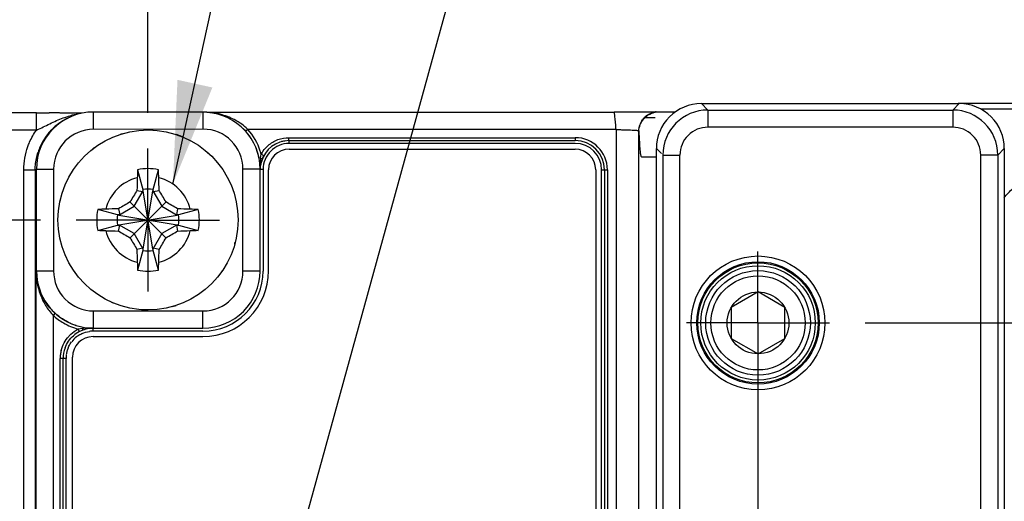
# Model space of a CAD drawing. Header units: inches. Extents: x 0 to 34, y 0 to 22.
# Tile 33 of 71: x 10.2 to 11.9, y 17.5 to 18.4. Entities that reach past the tile are written whole.
import ezdxf

# ---------------------------------------------------------------- set-up
doc = ezdxf.new("R2010")
doc.units = ezdxf.units.IN
doc.header["$LTSCALE"] = 1.87
doc.header["$MEASUREMENT"] = 0
doc.linetypes.add('CENTER', pattern=[0.6, 0.375, -0.075, 0.075, -0.075])
doc.layers.get('0').update_dxf_attribs({"linetype": 'CONTINUOUS'})
for name, color, linetype in [('DEFAULT_1', 7, 'CENTER'), ('DETAIL', 7, 'CONTINUOUS'), ('DIMENSIONS', 7, 'CONTINUOUS')]:
    doc.layers.add(name, color=color, linetype=linetype)
doc.styles.get("Standard").update_dxf_attribs({"font": 'txt', "width": 0.8})
doc.dimstyles.new('DIMSTYLE_1', dxfattribs={"dimtxt": 0.125, "dimasz": 0.18, "dimexe": 0.125, "dimexo": 0.0625, "dimgap": 0.09, "dimtad": 0, "dimtih": 1, "dimtoh": 1, "dimzin": 4, "dimdsep": 46, "dimtxsty": 'STANDARD', "dimblk": '_FILLED', "dimblk1": '_FILLED', "dimblk2": '_FILLED', "dimcen": 0.09, "dimadec": 0, "dimazin": 0, "dimtp": 0.01, "dimtm": 0.01, "dimtfac": 1, "dimtofl": 0, "dimtmove": 0, "dimatfit": 3, "dimldrblk": '_FILLED', "dimfxl": 1, "dimtolj": 1, "dimtzin": 4, "dimarcsym": 0})
doc.dimstyles.get("Standard").update_dxf_attribs({"dimtxt": 0.125, "dimasz": 0.18, "dimexe": 0.125, "dimexo": 0.0625, "dimgap": 0.09, "dimtad": 0, "dimtih": 1, "dimtoh": 1, "dimdec": 3, "dimzin": 4, "dimdsep": 46, "dimtxsty": 'STANDARD', "dimblk": '_FILLED', "dimblk1": '_FILLED', "dimblk2": '_FILLED', "dimcen": 0.09, "dimadec": 0, "dimazin": 0, "dimtol": 1, "dimtp": 0.01, "dimtm": 0.01, "dimtfac": 1, "dimtdec": 3, "dimtofl": 0, "dimtmove": 0, "dimatfit": 3, "dimldrblk": '_FILLED', "dimfxl": 1, "dimtolj": 1, "dimtzin": 4, "dimarcsym": 0})

# ---------------------------------------------------------------- blocks, each defined once
blk = doc.blocks.new('*D23')
at = {"layer": 'DIMENSIONS', "color": 2, "linetype": 'CONTINUOUS'}
blk.add_line((10.3763, 18.2142), (10.3763, 18.9183), dxfattribs=at)
at = {"layer": 'DIMENSIONS', "color": 2, "linetype": 'CONTINUOUS', "insert": (10.3138, 18.9808), "char_height": 0.125, "width": 1.225, "attachment_point": 1, "rotation": 90, "line_spacing_factor": 0.9}
blk.add_mtext('4.36{\\Ftxt.shx;\\W1.000000;\\H0.125000; }[110.8]', dxfattribs=at)
blk = doc.blocks.new('_FILLED')
at = {"color": 0, "linetype": 'BYBLOCK'}
blk.add_solid([(0, 0), (-1, 0.1736), (-1, -0.1736)], dxfattribs=at)
blk = doc.blocks.new('*D39')
at = {"layer": 'DIMENSIONS', "color": 2, "linetype": 'CONTINUOUS'}
blk.add_line((10.1887, 18.0266), (5.3248, 18.0266), dxfattribs=at)
at = {"layer": 'DIMENSIONS', "color": 2, "linetype": 'CONTINUOUS', "insert": (5.2623, 18.0891), "char_height": 0.125, "width": 1.125, "attachment_point": 3, "line_spacing_factor": 0.9}
blk.add_mtext('3.26{\\Ftxt.shx;\\W1.000000;\\H0.125000; }[82.9]', dxfattribs=at)
blk = doc.blocks.new('*D41')
at = {"layer": 'DIMENSIONS', "color": 2, "linetype": 'CONTINUOUS'}
blk.add_line((11.6309, 17.8466), (22.5948, 17.8466), dxfattribs=at)
at = {"layer": 'DIMENSIONS', "color": 2, "linetype": 'CONTINUOUS', "insert": (22.6573, 17.9091), "char_height": 0.125, "width": 1.125, "attachment_point": 1, "line_spacing_factor": 0.9}
blk.add_mtext('3.08{\\Ftxt.shx;\\W1.000000;\\H0.125000; }[78.3]', dxfattribs=at)

msp = doc.modelspace()

# ---------------------------------------------------------------- linework, layer by layer
at = {"color": 7, "linetype": 'CONTINUOUS'}
for p, q in [((11.3556, 18.2191), (11.3443, 18.2304)), ((11.3443, 18.2304), (11.7954, 18.2304)), ((11.3556, 18.2191), (11.3556, 18.1891)), ((11.3556, 18.2191), (11.7841, 18.2191)), ((11.7954, 18.2304), (11.7841, 18.2191)), ((11.7841, 18.2191), (11.7841, 18.1891)), ((11.7937, 18.231), (12.0437, 18.231)), ((12.0435, 18.221), (11.8328, 18.2208)), ((10.1817, 18.2142), (9.1421, 18.2142)), ((10.1817, 18.1842), (10.1817, 18.2142)), ((10.2221, 18.2143), (10.2037, 18.2142)), ((10.2347, 18.2041), (10.2368, 18.2051)), ((10.2815, 18.1857), (10.2815, 18.2157)), ((10.4727, 18.2157), (10.2815, 18.2157)), ((10.4727, 18.2157), (10.4727, 18.1857)), ((10.4793, 18.2153), (11.1914, 18.2153)), ((11.2039, 18.2153), (11.1916, 18.2153)), ((11.2339, 18.2154), (11.2039, 18.2153)), ((11.2518, 18.2155), (11.2339, 18.2154)), ((11.2448, 18.2062), (11.2637, 18.2062)), ((11.2585, 18.2156), (11.2518, 18.2155)), ((11.2618, 18.2157), (11.2585, 18.2156)), ((11.2637, 18.2157), (11.2618, 18.2157)), ((11.2636, 18.2155), (11.2674, 18.2159)), ((11.2646, 18.2158), (11.2642, 18.2158)), ((11.2656, 18.2158), (11.2686, 18.2159)), ((11.2656, 18.2158), (11.2656, 18.2158)), ((11.2686, 18.2159), (11.299, 18.2159)), ((10.1817, 18.1842), (9.1421, 18.1842)), ((10.3854, 18.1849), (10.2815, 18.1857)), ((10.4727, 18.1857), (10.3854, 18.1849)), ((10.5475, 18.182), (10.5433, 18.1865)), ((10.5435, 18.1863), (10.5434, 18.1864)), ((10.5513, 18.1853), (10.5475, 18.182)), ((10.5809, 18.1853), (10.5513, 18.1853)), ((11.1951, 18.1853), (10.5809, 18.1853)), ((11.1951, 18.1853), (11.1951, 14.7779)), ((11.7841, 18.1891), (11.3556, 18.1891)), ((10.6231, 18.1658), (10.6231, 18.1708)), ((10.6231, 18.1708), (11.1239, 18.1708)), ((10.6231, 18.1658), (11.1239, 18.1658)), ((10.6233, 18.1607), (10.6233, 18.1657)), ((11.1239, 18.1708), (11.1239, 18.1658)), ((11.2351, 14.8256), (11.2351, 18.1827)), ((11.1239, 18.1607), (10.6233, 18.1607)), ((10.6235, 18.1506), (11.1235, 18.1506)), ((11.2656, 14.8415), (11.2656, 18.1517)), ((11.2656, 18.1517), (11.2744, 18.1429)), ((11.8628, 18.1404), (11.8741, 18.1517)), ((11.8741, 18.1517), (11.8741, 14.8415)), ((10.5735, 18.1347), (10.5744, 18.1417)), ((10.5762, 18.1337), (10.5735, 18.1347)), ((10.5788, 18.1394), (10.5744, 18.1417)), ((11.2769, 18.1404), (11.2769, 17.5154)), ((11.2769, 18.1404), (11.3069, 18.1404)), ((11.3069, 17.5007), (11.3069, 18.1404)), ((11.8328, 17.5007), (11.8328, 18.1404)), ((11.8628, 18.1404), (11.8328, 18.1404)), ((11.8628, 18.1404), (11.8628, 17.5154)), ((10.1594, 14.8786), (10.1594, 18.1146)), ((10.1594, 18.1146), (10.1794, 18.1146)), ((10.1794, 18.1146), (10.1794, 14.8786)), ((10.1815, 17.9375), (10.1815, 18.1157)), ((10.1815, 18.1157), (10.2115, 18.1157)), ((10.2115, 18.1157), (10.2115, 17.9375)), ((10.3584, 18.1147), (10.3675, 18.08)), ((10.3858, 18.08), (10.3949, 18.1147)), ((10.5427, 17.9374), (10.5427, 18.1157)), ((10.5727, 18.1157), (10.5427, 18.1157)), ((10.5727, 17.9374), (10.5727, 18.1157)), ((10.5727, 18.1157), (10.5727, 18.1156)), ((10.578, 18.1153), (10.573, 18.1153)), ((10.578, 18.1153), (10.578, 17.9374)), ((10.5875, 17.9376), (10.5875, 18.1146)), ((11.1595, 18.1146), (11.1595, 14.8776)), ((11.1699, 14.8796), (11.1699, 18.1147)), ((11.1699, 18.1147), (11.18, 18.1147)), ((11.175, 18.1147), (11.175, 14.8796)), ((11.18, 18.1147), (11.18, 14.8796)), ((10.3675, 18.08), (10.3677, 18.0763)), ((10.3857, 18.0763), (10.3858, 18.08)), ((10.3527, 18.0508), (10.3683, 18.0777)), ((10.3572, 18.0785), (10.3675, 18.0764)), ((10.3683, 17.9759), (10.385, 18.0777)), ((10.385, 17.9759), (10.3683, 18.0777)), ((10.385, 18.0777), (10.4006, 18.0508)), ((10.3858, 18.0764), (10.3961, 18.0785)), ((10.325, 18.0462), (10.3272, 18.0358)), ((10.3257, 18.0352), (10.3527, 18.0508)), ((10.3453, 17.9954), (10.408, 18.0582)), ((10.408, 17.9954), (10.3453, 18.0582)), ((10.4006, 18.0508), (10.4276, 18.0352)), ((10.4284, 18.0462), (10.4262, 18.036)), ((10.3235, 18.036), (10.2888, 18.0451)), ((10.3272, 18.0358), (10.3235, 18.036)), ((10.3257, 18.0352), (10.4276, 18.0185)), ((10.3257, 18.0185), (10.4276, 18.0352)), ((10.4298, 18.036), (10.4262, 18.0358)), ((10.4645, 18.0451), (10.4298, 18.036)), ((10.2888, 18.0086), (10.3235, 18.0177)), ((10.3235, 18.0177), (10.3272, 18.0178)), ((10.325, 18.0074), (10.3271, 18.0177)), ((10.3527, 18.0029), (10.3257, 18.0185)), ((10.4276, 18.0185), (10.4006, 18.0029)), ((10.4262, 18.0178), (10.4298, 18.0177)), ((10.4262, 18.0177), (10.4284, 18.0074)), ((10.4298, 18.0177), (10.4645, 18.0086)), ((10.3683, 17.9759), (10.3527, 18.0029)), ((10.4006, 18.0029), (10.385, 17.9759)), ((10.3675, 17.9773), (10.3572, 17.9751)), ((10.3677, 17.9773), (10.3675, 17.9736)), ((10.3858, 17.9736), (10.3857, 17.9773)), ((10.3961, 17.9751), (10.3858, 17.9773)), ((10.3675, 17.9736), (10.3584, 17.9389)), ((10.3949, 17.9389), (10.3858, 17.9736)), ((10.1808, 16.3138), (10.1808, 17.9371)), ((10.1815, 17.9375), (10.2115, 17.9375)), ((10.5727, 17.9374), (10.5427, 17.9374)), ((11.4434, 17.9007), (11.3965, 17.8737)), ((11.4903, 17.8737), (11.4434, 17.9007)), ((11.3965, 17.8737), (11.3965, 17.8195)), ((11.4903, 17.8195), (11.4903, 17.8737)), ((10.2141, 17.8634), (10.2108, 17.8597)), ((10.2108, 17.8597), (10.2108, 16.3138)), ((10.2815, 17.8375), (10.2815, 17.8675)), ((10.2815, 17.8675), (10.4728, 17.8675)), ((10.4728, 17.8375), (10.4728, 17.8675)), ((10.2618, 17.8367), (10.2546, 17.8359)), ((10.2569, 17.8315), (10.2546, 17.8359)), ((10.2628, 17.8341), (10.2618, 17.8367)), ((10.2805, 17.8226), (10.4725, 17.8226)), ((10.2809, 17.8322), (10.2809, 17.8372)), ((10.4728, 17.8322), (10.2809, 17.8322)), ((10.2814, 17.8374), (10.2815, 17.8375)), ((10.2815, 17.8375), (10.4728, 17.8375)), ((11.3965, 17.8195), (11.4434, 17.7925)), ((11.4434, 17.7925), (11.4903, 17.8195)), ((10.223, 16.3909), (10.223, 17.7842)), ((10.228, 17.7842), (10.223, 17.7842)), ((10.228, 16.3909), (10.228, 17.7842)), ((10.2332, 17.7845), (10.2282, 17.7845)), ((10.2332, 17.7845), (10.2332, 16.3911)), ((10.2445, 16.3906), (10.2445, 17.7866))]:
    msp.add_line(p, q, dxfattribs=at)
msp.add_lwpolyline([(11.2655, 18.2158), (11.2653, 18.2158), (11.265, 18.2158)], dxfattribs=at)
for centre, radius in [((10.3767, 18.0268), 0.1575), ((11.4434, 17.8466), 0.1171), ((11.4434, 17.8466), 0.1071), ((11.4434, 17.8466), 0.1051), ((11.4434, 17.8466), 0.1001), ((11.4434, 17.8466), 0.0915), ((11.4434, 17.8466), 0.0824), ((11.4434, 17.8466), 0.0541)]:
    msp.add_circle(centre, radius, dxfattribs=at)
for centre, radius, start, end in [((11.3443, 18.1517), 0.0787, 89.9946, 180.0052), ((11.3556, 18.1404), 0.0787, 90.0058, 179.9942), ((11.7841, 18.1404), 0.0787, 0.0058, 89.9942), ((11.7954, 18.1517), 0.0787, 359.9949, 90.0053), ((10.2816, 18.1156), 0.1001, 90.0188, 179.9734), ((10.1812, 27.7753), 9.5611, 270.00273, 270.13497), ((10.28, 18.113), 0.1016, 116.4342, 125.7243), ((10.1583, 32.9562), 14.742, 270.24827, 270.4156), ((10.2823, 18.0582), 0.1566, 98.7641, 104.2906), ((10.4727, 18.1164), 0.0992, 86.1403, 89.9964), ((10.4731, 18.1156), 0.0996, 0.0108, 86.1578), ((10.4745, 18.0999), 0.1154, 74.1102, 84.8169), ((10.4752, 18.1023), 0.1128, 60.7924, 74.136), ((10.4782, 18.1078), 0.1066, 56.0452, 60.7789), ((10.277, 18.1171), 0.0965, 125.6772, 144.3248), ((10.2815, 18.1156), 0.07, 89.9974, 179.9954), ((10.3767, 18.0284), 0.1559, 87.9998, 89.9677), ((10.3767, 18.0299), 0.1544, 86.7889, 87.9986), ((10.4727, 18.1157), 0.07, 0.0004, 89.9996), ((10.4728, 18.1157), 0.1049, 17.4251, 41.6), ((11.3556, 18.1404), 0.0487, 89.9942, 180.0056), ((11.7841, 18.1404), 0.0487, 359.9944, 90.006), ((10.2814, 18.1138), 0.102, 144.2985, 156.0523), ((10.3758, 18.0295), 0.1546, 106.6901, 108.1341), ((10.3769, 18.0274), 0.1569, 68.1065, 71.7577), ((10.3776, 18.0292), 0.1549, 66.8932, 68.1005), ((10.4748, 18.1175), 0.0972, 36.8242, 41.5785), ((10.4737, 18.1166), 0.0986, 35.0295, 36.831), ((10.6233, 18.1156), 0.05, 90.0262, 165.0064), ((11.1239, 18.1147), 0.0561, 0, 90), ((11.1239, 18.1147), 0.051, 0, 90), ((10.2822, 18.1135), 0.1029, 156.0415, 161.8684), ((10.3746, 18.0294), 0.1542, 126.5866, 127.7977), ((10.4711, 18.115), 0.1017, 11.6593, 29.1714), ((10.6233, 18.1153), 0.0453, 89.994, 180.0025), ((10.6235, 18.1146), 0.036, 90, 180), ((10.6234, 18.1147), 0.0509, 97.5885, 105.014), ((11.1235, 18.1146), 0.036, 0, 90), ((11.1239, 18.1147), 0.046, 0, 90), ((10.3774, 18.0277), 0.1564, 47.0062, 48.206), ((10.4712, 18.1151), 0.1066, 14.4652, 17.4526), ((10.6239, 18.1152), 0.0509, 158.6827, 172.412), ((10.6268, 18.1128), 0.0598, 144.6097, 151.0923), ((10.6244, 18.1148), 0.0517, 151.6869, 158.6258), ((11.2878, 18.0708), 0.9304, 177.2948, 178.1545), ((10.3767, 18.0268), 0.0898, 78.2646, 101.7354), ((9.465, 18.0708), 0.9309, 1.8457, 2.7049), ((10.4743, 18.1155), 0.0985, 4.7612, 5.9533), ((10.4756, 18.1156), 0.0972, 0.012, 4.7687), ((10.6231, 18.1153), 0.0504, 169.9368, 177.1371), ((10.6225, 18.1154), 0.0498, 167.6349, 169.9261), ((10.3728, 18.0292), 0.1529, 146.4751, 147.6928), ((10.3767, 18.0268), 0.0763, 104.2745, 165.7255), ((12.5223, 18.0309), 2.1655, 178.1509, 178.7396), ((8.2067, 18.0302), 2.1899, 1.2637, 1.8459), ((10.3767, 18.0268), 0.0763, 14.2745, 75.7255), ((10.3767, 18.0268), 0.054, 80.2364, 99.7636), ((10.3716, 18.0279), 0.1524, 166.3697, 167.5905), ((12.4342, 16.8392), 2.4186, 149.1748, 149.7332), ((8.3105, 16.8341), 2.4286, 30.2679, 30.8241), ((10.3318, 17.1376), 0.9085, 91.8351, 92.7155), ((10.3732, 15.8569), 2.1899, 91.2637, 91.8459), ((11.5694, 15.9607), 2.4286, 120.2679, 120.8241), ((9.189, 15.9693), 2.4186, 59.1748, 59.7332), ((10.3807, 15.8812), 2.1655, 88.1509, 88.7396), ((10.4206, 17.1157), 0.9304, 87.2948, 88.1545), ((10.3767, 18.0268), 0.0898, 168.2646, 191.7354), ((10.3767, 18.0268), 0.054, 170.2364, 189.7636), ((10.3767, 18.0268), 0.054, 350.2364, 9.7636), ((10.3767, 18.0268), 0.0898, 348.2646, 11.7354), ((10.3327, 18.938), 0.9304, 267.2948, 268.1545), ((10.3767, 18.0268), 0.0763, 194.2745, 255.7255), ((10.3726, 20.1724), 2.1655, 268.1509, 268.7396), ((11.5643, 20.0844), 2.4186, 239.1748, 239.7332), ((12.4428, 19.2196), 2.4286, 210.2679, 210.8241), ((10.3767, 18.0268), 0.0763, 284.2745, 345.7255), ((8.3105, 19.2196), 2.4287, 329.1759, 329.732), ((9.1891, 20.0843), 2.4185, 300.2668, 300.8252), ((10.3801, 20.1968), 2.1899, 271.2637, 271.8459), ((10.4215, 18.9161), 0.9085, 271.8351, 272.7155), ((10.3816, 18.0256), 0.1523, 344.3696, 345.5905), ((12.5466, 18.0234), 2.1899, 181.2637, 181.8459), ((10.3767, 18.0268), 0.054, 260.2364, 279.7636), ((8.2065, 18.0234), 2.1901, 358.1542, 358.7363), ((11.2883, 17.9829), 0.9309, 181.8457, 182.7049), ((9.4655, 17.9829), 0.9304, 357.2948, 358.1545), ((10.2814, 17.9372), 0.0997, 180.0309, 252.0066), ((10.2815, 17.9375), 0.07, 180.0015, 270.0057), ((10.3767, 18.0268), 0.0898, 258.2646, 281.7354), ((10.4725, 17.9376), 0.115, 270, 360), ((10.4728, 17.9374), 0.1052, 270, 360), ((10.4728, 17.9374), 0.0999, 270, 360), ((10.4728, 17.9374), 0.0699, 270, 360), ((10.3803, 18.0244), 0.1531, 324.8766, 326.0934), ((10.2826, 17.9389), 0.1019, 220.2304, 227.7768), ((10.3759, 18.025), 0.1555, 245.9985, 247.2027), ((10.3774, 18.0245), 0.155, 285.8943, 287.101), ((10.3771, 18.0253), 0.1559, 287.1008, 288.1505), ((10.2819, 17.9381), 0.1058, 227.7957, 239.9067), ((10.3765, 18.0243), 0.155, 265.8937, 267.1007), ((10.3766, 18.0259), 0.1566, 267.1038, 270.0729), ((10.2814, 17.9374), 0.105, 239.9602, 255.2311), ((10.2821, 17.9392), 0.1018, 246.5805, 258.0685), ((10.2816, 17.9381), 0.1007, 252.0444, 263.9677), ((10.2816, 17.9369), 0.0995, 260.4204, 269.9847), ((10.28, 17.7854), 0.0464, 127.422, 142.585), ((10.2805, 17.7866), 0.036, 90, 180), ((10.2813, 17.7841), 0.0533, 117.2852, 131.2249), ((10.2809, 17.7842), 0.0479, 119.9049, 127.3668), ((10.2815, 17.7836), 0.0539, 110.3013, 117.2028), ((10.2737, 17.7008), 0.1365, 94.121, 94.9772), ((10.2804, 17.7854), 0.0516, 107.6652, 109.8604), ((10.2814, 17.9348), 0.0974, 263.9475, 269.9791), ((10.2809, 17.7858), 0.0464, 90.0424, 98.0673), ((10.2862, 17.7834), 0.0632, 172.7707, 179.3459), ((10.2843, 17.7837), 0.0613, 166.1871, 172.7795), ((10.2814, 17.7841), 0.0533, 159.1105, 179.9342), ((10.2796, 17.7845), 0.0463, 171.9386, 179.9639), ((10.2812, 17.7843), 0.048, 164.475, 171.9406), ((10.282, 17.784), 0.0489, 157.32, 164.4791)]:
    msp.add_arc(centre, radius, start, end, dxfattribs=at)
for points, knots in [([(10.196, 18.1909), (10.1999, 18.1929), (10.2076, 18.1968), (10.2194, 18.202), (10.2314, 18.2065), (10.2395, 18.2089), (10.2437, 18.21)], [0, 0, 0, 0, 0.252341, 0.502883, 0.751884, 1, 1, 1, 1]), ([(11.1951, 18.1851), (11.1951, 18.1871), (11.1949, 18.191), (11.1942, 18.1965), (11.1937, 18.2017), (11.1934, 18.2056), (11.1931, 18.2084), (11.1929, 18.2101), (11.1927, 18.2117), (11.1924, 18.2129), (11.1921, 18.2139), (11.1918, 18.2146), (11.1917, 18.215), (11.1915, 18.2152), (11.1915, 18.2153), (11.1914, 18.2153), (11.1914, 18.2153)], [0, 0, 0, 0, 0.192197, 0.37858, 0.55012, 0.700403, 0.765866, 0.824121, 0.874714, 0.917251, 0.95144, 0.976952, 0.98631, 0.993303, 0.997865, 1, 1, 1, 1]), ([(11.2351, 18.1823), (11.2351, 18.1863), (11.2365, 18.1923), (11.2403, 18.1995), (11.2442, 18.2045), (11.2489, 18.2088), (11.2557, 18.2134), (11.2617, 18.2153), (11.2656, 18.2158)], [0, 0, 0, 0, 0.240849, 0.368251, 0.497803, 0.627647, 0.755923, 1, 1, 1, 1]), ([(11.2351, 18.1827), (11.2351, 18.1864), (11.2362, 18.1922), (11.2394, 18.1993), (11.2429, 18.2044), (11.2472, 18.2087), (11.2524, 18.212), (11.2579, 18.2143), (11.2617, 18.2153), (11.2636, 18.2155)], [0, 0, 0, 0, 0.238414, 0.365485, 0.493905, 0.622403, 0.750789, 0.877552, 1, 1, 1, 1]), ([(10.1665, 18.1551), (10.1674, 18.1577), (10.1714, 18.1679), (10.1769, 18.1775), (10.1817, 18.1842)], [0, 0, 0, 0, 0.250313, 1, 1, 1, 1]), ([(10.1817, 18.1842), (10.1829, 18.1847), (10.1878, 18.1868), (10.1925, 18.1891), (10.196, 18.1909)], [0, 0, 0, 0, 0.250582, 1, 1, 1, 1]), ([(10.5513, 18.1853), (10.5502, 18.1863), (10.546, 18.1902), (10.5414, 18.1938), (10.5378, 18.1962)], [0, 0, 0, 0, 0.251342, 1, 1, 1, 1]), ([(11.1951, 18.1851), (11.1977, 18.185), (11.2028, 18.1848), (11.2102, 18.1846), (11.217, 18.1844), (11.2229, 18.1842), (11.2272, 18.184), (11.2301, 18.1838), (11.2318, 18.1836), (11.2331, 18.1835), (11.2341, 18.1833), (11.2347, 18.1831), (11.235, 18.1829), (11.2351, 18.1827)], [0, 0, 0, 0, 0.194488, 0.380902, 0.552437, 0.702293, 0.824416, 0.874077, 0.915766, 0.949232, 0.97428, 0.990899, 1, 1, 1, 1]), ([(10.5867, 18.1572), (10.5917, 18.1615), (10.6033, 18.1685), (10.6166, 18.1708), (10.6231, 18.1708)], [0, 0, 0, 0, 0.499999, 1, 1, 1, 1]), ([(11.2351, 18.1827), (11.2353, 18.176), (11.2357, 18.1668), (11.2363, 18.1558), (11.2368, 18.15), (11.2372, 18.1456), (11.2377, 18.1424), (11.2381, 18.1401), (11.2386, 18.1386), (11.2391, 18.1376), (11.2396, 18.1372), (11.2401, 18.1371), (11.2408, 18.1372), (11.2416, 18.1372), (11.2425, 18.1372), (11.2435, 18.1372), (11.2444, 18.1372), (11.2453, 18.1372), (11.2466, 18.1372), (11.2482, 18.1372), (11.2507, 18.1372), (11.2539, 18.1372), (11.2577, 18.1372), (11.2615, 18.1372), (11.264, 18.1372), (11.2652, 18.1372)], [0, 0, 0, 0, 0.282504, 0.384029, 0.462902, 0.523448, 0.56846, 0.600342, 0.621575, 0.634829, 0.643185, 0.649876, 0.656516, 0.669736, 0.682954, 0.696165, 0.709375, 0.722586, 0.735796, 0.762216, 0.788637, 0.841478, 0.894318, 0.947159, 1, 1, 1, 1]), ([(10.1594, 18.1146), (10.1594, 18.1215), (10.1606, 18.1353), (10.1641, 18.1486), (10.1665, 18.1551)], [0, 0, 0, 0, 0.499966, 1, 1, 1, 1]), ([(10.1794, 18.1146), (10.1794, 18.1172), (10.1799, 18.1277), (10.182, 18.138), (10.1844, 18.1455)], [0, 0, 0, 0, 0.250299, 1, 1, 1, 1]), ([(10.5735, 18.1347), (10.5734, 18.1331), (10.5731, 18.13), (10.5729, 18.1252), (10.5728, 18.1204), (10.5727, 18.1173), (10.5727, 18.1157)], [0, 0, 0, 0, 0.252262, 0.502642, 0.751615, 1, 1, 1, 1]), ([(11.874, 18.0654), (11.8785, 18.0715), (11.8862, 18.0799), (11.8983, 18.0889), (11.9081, 18.0946), (11.9186, 18.0991), (11.9331, 18.1033), (11.9444, 18.1047), (11.9519, 18.1048)], [0, 0, 0, 0, 0.24993, 0.375054, 0.500172, 0.625299, 0.750488, 1, 1, 1, 1]), ([(10.2048, 17.8731), (10.2008, 17.8778), (10.1938, 17.8877), (10.1864, 17.9038), (10.1819, 17.9204), (10.1808, 17.9316), (10.1808, 17.9371)], [0, 0, 0, 0, 0.266207, 0.518483, 0.762137, 1, 1, 1, 1]), ([(10.1808, 17.9371), (10.1808, 17.9303), (10.1821, 17.9165), (10.1876, 17.8962), (10.197, 17.8768), (10.2057, 17.865), (10.2108, 17.8597)], [0, 0, 0, 0, 0.241209, 0.48663, 0.740534, 1, 1, 1, 1]), ([(10.2416, 17.8458), (10.2366, 17.848), (10.2269, 17.8531), (10.2182, 17.8597), (10.2141, 17.8634)], [0, 0, 0, 0, 0.50008, 1, 1, 1, 1]), ([(10.2248, 17.7983), (10.2259, 17.8029), (10.2293, 17.8117), (10.2347, 17.8195), (10.2379, 17.823)], [0, 0, 0, 0, 0.500066, 1, 1, 1, 1]), ([(10.2316, 17.8032), (10.2331, 17.8072), (10.2372, 17.8149), (10.243, 17.8214), (10.2462, 17.8242)], [0, 0, 0, 0, 0.499752, 1, 1, 1, 1]), ([(10.2379, 17.823), (10.2391, 17.8243), (10.244, 17.8293), (10.2499, 17.8334), (10.2546, 17.8359)], [0, 0, 0, 0, 0.250742, 1, 1, 1, 1]), ([(10.257, 17.8257), (10.2583, 17.8265), (10.2638, 17.8293), (10.2698, 17.8311), (10.2744, 17.8317)], [0, 0, 0, 0, 0.25042, 1, 1, 1, 1]), ([(10.2814, 17.8374), (10.2799, 17.8374), (10.2741, 17.8374), (10.2682, 17.8372), (10.2639, 17.8369)], [0, 0, 0, 0, 0.254693, 1, 1, 1, 1]), ([(10.2814, 17.837), (10.28, 17.837), (10.2744, 17.8369), (10.2688, 17.8359), (10.2648, 17.8346)], [0, 0, 0, 0, 0.24221, 1, 1, 1, 1]), ([(10.2369, 17.8029), (10.2373, 17.8038), (10.2391, 17.8076), (10.2412, 17.8111), (10.2431, 17.8136)], [0, 0, 0, 0, 0.250522, 1, 1, 1, 1])]:
    msp.add_open_spline(points, degree=3, knots=knots, dxfattribs=at)
msp.add_open_spline([(10.578, 18.1475), (10.5806, 18.151), (10.5835, 18.1543), (10.5867, 18.1572)], degree=3, dxfattribs=at)
at = {"layer": 'DEFAULT_1', "color": 7, "linetype": 'CENTER'}
for p, q in [((10.3763, 18.0266), (10.3763, 18.1517)), ((10.3763, 18.0266), (10.2512, 18.0266)), ((10.3763, 18.0266), (10.3763, 17.9015)), ((10.3763, 18.0266), (10.5014, 18.0266)), ((11.4433, 17.8466), (11.4433, 17.9717)), ((11.4433, 17.8466), (11.3182, 17.8466)), ((11.4433, 17.8466), (11.4433, 15.0647)), ((11.4433, 17.8466), (11.5684, 17.8466))]:
    msp.add_line(p, q, dxfattribs=at)

# ---------------------------------------------------------------- dimensions: what is measured, and where the dimension line sits
at = {"layer": 'DIMENSIONS', "color": 2, "linetype": 'CONTINUOUS'}
for feature_location, offset, dtype, origin, picture, middle in [((10.3763, 18.2142), (0, 0.7041), 1, (6.0123, 18.1517), '*D23', (10.3763, 19.5933)), ((10.1887, 18.0266), (-4.8639, 0), 0, (10.2512, 14.7624), '*D39', (4.6998, 18.0266)), ((11.6309, 17.8466), (10.9639, 0), 0, (11.5684, 14.7624), '*D41', (23.2198, 17.8466))]:
    dim = msp.add_ordinate_dim(feature_location=feature_location, offset=offset, dtype=dtype, origin=origin, dimstyle='DIMSTYLE_1', override={"dimtad": 1, "dimtih": 0, "dimtoh": 0}, dxfattribs=at)
    dim.commit()
    dim.dimension.update_dxf_attribs({"geometry": picture, "text_midpoint": middle})

# ---------------------------------------------------------------- leaders
at = {"layer": 'DETAIL', "color": 2, "linetype": 'CONTINUOUS'}
for points in [[(10.4202, 18.0895), (10.7798, 19.7308), (10.9598, 19.7308)], [(10.3129, 16.2706), (11.0593, 18.9808), (11.2393, 18.9808)]]:
    msp.add_leader(points, dimstyle='STANDARD', override={"dimtad": 0}, dxfattribs=at)

doc.saveas('drawing.dxf')
